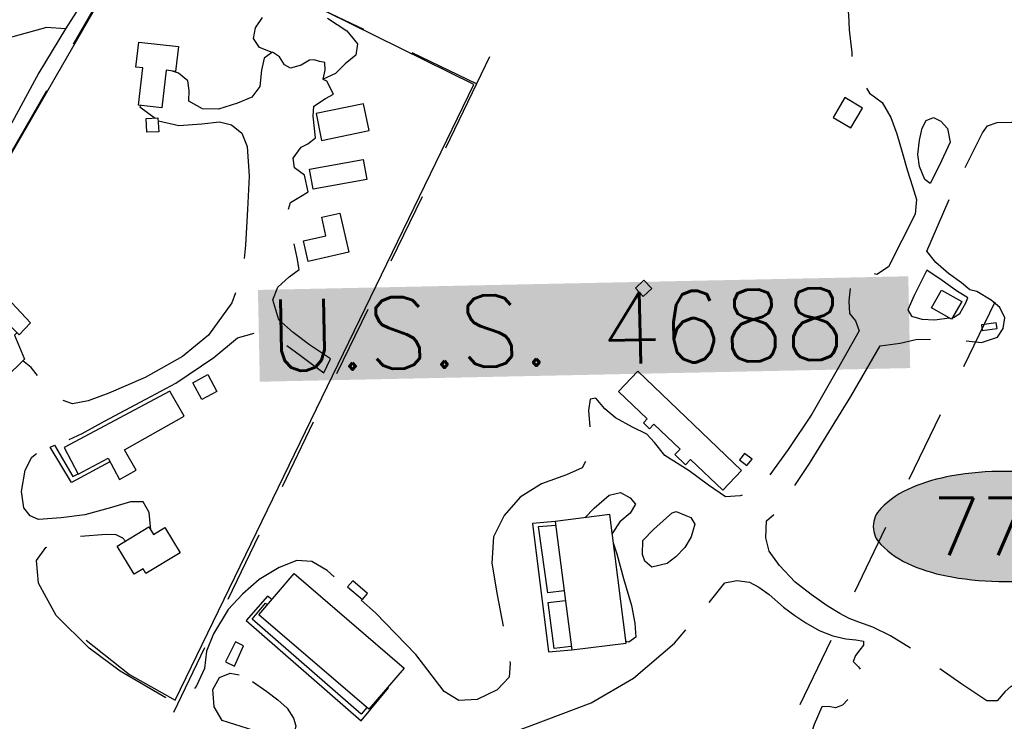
# Model space of a CAD drawing. Header units: feet. Extents: x 30669 to 99318, y 4696 to 26220.
# Tile 53 of 128: x 81292 to 82117, y 14358 to 14946. Entities that reach past the tile are written whole.
import ezdxf
from ezdxf.enums import TextEntityAlignment as Align

# ---------------------------------------------------------------- set-up
doc = ezdxf.new("R2010")
doc.units = ezdxf.units.FT
doc.header["$LTSCALE"] = 600
doc.header["$MEASUREMENT"] = 0
doc.linetypes.add('AERO5', pattern=[0.35, 0.3, -0.05])
doc.linetypes.add('D10', pattern=[0.175, 0.1, -0.075])
doc.layers.get('0').update_dxf_attribs({"linetype": 'CONTINUOUS'})
for name, color, linetype in [('ALAImisc', 253, 'CONTINUOUS'), ('ELIF', 253, 'CONTINUOUS'), ('ELIST', 2, 'CONTINUOUS'), ('ELRGOV_BLM_USS3177', 2, 'D10'), ('ELRGOV_BLM_USS4688', 2, 'D10'), ('ELUP', 253, 'CONTINUOUS'), ('ELYSU', 251, 'CONTINUOUS'), ('ELYSW', 251, 'CONTINUOUS'), ('EMASK', 155, 'CONTINUOUS'), ('ESRGOV', 2, 'CONTINUOUS'), ('ETR', 1, 'CONTINUOUS')]:
    doc.layers.add(name, color=color, linetype=linetype)
doc.styles.add('L100', font='simplex', dxfattribs={"height": 60})
doc.styles.add('L80', font='simplex', dxfattribs={"height": 48})

# ---------------------------------------------------------------- blocks, each defined once
blk = doc.blocks.new('Ovalid')
at = {"layer": 'EMASK'}
h = blk.add_hatch(color=256, dxfattribs=at)
edge = h.paths.add_edge_path()
edge.add_arc((0.1493179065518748, 0), 0.0354820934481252, 0, 44.83083950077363)
edge.add_arc((0.0787616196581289, -0.0701408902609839), 0.1349704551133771, 44.83083950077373, 67.38013505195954)
edge.add_arc((0.0313269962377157, -0.1839839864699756), 0.2583004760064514, 67.38013505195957, 80.20784530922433)
edge.add_arc((-1e-16, -0.3654961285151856), 0.4424961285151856, 80.2078453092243, 89.99999999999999)
edge.add_arc((-1e-16, -0.365496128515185), 0.4424961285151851, 89.99999999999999, 99.79215469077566)
edge.add_arc((-0.0313269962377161, -0.1839839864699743), 0.25830047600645, 99.79215469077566, 112.6198649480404)
edge.add_arc((-0.0787616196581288, -0.0701408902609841), 0.1349704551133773, 112.6198649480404, 135.1691604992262)
edge.add_arc((-0.1493179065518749, 0), 0.0354820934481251, 135.1691604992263, 180.0000000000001)
edge.add_arc((-0.1493179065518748, 0), 0.0354820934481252, 180, 224.8308395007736)
edge.add_arc((-0.0787616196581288, 0.0701408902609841), 0.1349704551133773, 224.8308395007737, 247.3801350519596)
edge.add_arc((-0.0313269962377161, 0.1839839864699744), 0.2583004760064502, 247.3801350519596, 260.2078453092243)
edge.add_arc((1e-16, 0.3654961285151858), 0.4424961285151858, 260.2078453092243, 270)
edge.add_arc((1e-16, 0.3654961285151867), 0.4424961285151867, 270, 279.7921546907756)
edge.add_arc((0.0313269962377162, 0.1839839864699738), 0.2583004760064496, 279.7921546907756, 292.6198649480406)
edge.add_arc((0.0787616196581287, 0.0701408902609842), 0.1349704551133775, 292.6198649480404, 315.1691604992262)
edge.add_arc((0.1493179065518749, -1e-16), 0.0354820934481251, 315.1691604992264, 360.0000000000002)
blk.add_lwpolyline([(0.1848, 0, 0.1981451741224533), (0.1744815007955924, 0.0250154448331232, 0.0987085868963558), (0.130673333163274, 0.0544472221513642, 0.0560299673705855), (0.0752573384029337, 0.070553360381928, 0.0427523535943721), (0, 0.077, 0.0427523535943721), (-0.0752573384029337, 0.070553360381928, 0.0560299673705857), (-0.1306733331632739, 0.0544472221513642, 0.0987085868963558), (-0.1744815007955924, 0.0250154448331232, 0.1981451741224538), (-0.1848, 0, 0.1981451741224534), (-0.1744815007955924, -0.0250154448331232, 0.0987085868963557), (-0.130673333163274, -0.0544472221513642, 0.0560299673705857), (-0.0752573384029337, -0.070553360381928, 0.0427523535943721), (0, -0.077, 0.042752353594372), (0.0752573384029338, -0.070553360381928, 0.0560299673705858), (0.1306733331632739, -0.0544472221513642, 0.0987085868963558), (0.1744815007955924, -0.0250154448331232, 0.1981451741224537)], format="xyb", close=True)
at = {"style": 'L80'}
blk.add_attdef('ID', text='', height=0.08, dxfattribs=at).set_placement((0, 0), align=Align.MIDDLE)

msp = doc.modelspace()

# ---------------------------------------------------------------- linework, layer by layer
at = {"layer": 'ALAImisc', "linetype": 'Continuous', "elevation": -54.68164916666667, "flags": 128}
for points in [[(81413.24336870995, 15054.99742561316), (81365.74909151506, 14994.73550057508), (81329.98833026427, 14938.43162864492), (81314.12848981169, 14939.42411283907), (81090.94469129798, 14877.75887537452), (81205.78588313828, 15038.46179484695), (81261.82905184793, 15131.37329248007)], [(81503.20813472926, 14918.47502091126), (81492.80624661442, 14922.67868788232), (81487.69446256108, 14930.28047685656), (81489.30230381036, 14939.38956300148), (81495.07176639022, 14947.81477631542)], [(81549.6733677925, 14947.29251662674), (81565.81851015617, 14936.71724341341), (81574.79652167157, 14925.83323311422), (81573.5383281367, 14916.47196566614), (81564.5502464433, 14908.99577144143), (81556.51009066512, 14901.05304800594), (81546.04866549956, 14896.17559844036), (81547.71462972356, 14903.86824906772), (81547.59884506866, 14910.25499561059), (81543.0257825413, 14911.16355048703), (81538.66239158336, 14912.41433205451), (81534.66787860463, 14912.29760993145), (81527.62058161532, 14907.8401921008), (81518.62407673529, 14905.49609631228), (81513.62512130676, 14908.15822126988), (81509.41000244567, 14915.06930427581), (81503.69327397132, 14918.82608916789), (81503.20813472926, 14918.47502091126)]]:
    msp.add_lwpolyline(points, dxfattribs=at)
at = {"layer": 'ELIF', "linetype": 'Continuous', "elevation": -54.68164916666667, "flags": 128}
msp.add_lwpolyline([(81347.45171544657, 14425.85916425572), (81383.7926658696, 14397.00337360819), (81422.05469930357, 14375.55661079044), (81672.48966843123, 14891.87591963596), (81405.43247145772, 15023.66550488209), (81359.88365055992, 14964.5651206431), (81044.2223783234, 14418.16363554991)], dxfattribs=at)
at = {"layer": 'ELIST', "linetype": 'Continuous', "elevation": -54.68164916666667, "flags": 128}
for points in [[(81391.49382526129, 14927.36086715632), (81424.64418894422, 14923.59010543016), (81422.27560318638, 14902.74742225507), (81414.33255302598, 14903.6503055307), (81410.75422464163, 14872.18395474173), (81391.33234665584, 14874.39417256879), (81394.88244168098, 14905.63352988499), (81389.0970061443, 14906.2911905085), (81391.49382526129, 14927.36086715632)], [(81983.54838623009, 14880.72630168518), (81973.64732866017, 14864.18129855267), (81988.46184838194, 14855.3118007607), (81998.36618611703, 14871.85687010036), (81983.54838623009, 14880.72630168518)], [(81579.97953813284, 14875.5208575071), (81540.09630836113, 14867.38497634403), (81544.72179443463, 14844.69487218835), (81584.75635088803, 14853.29978096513), (81579.97953813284, 14875.5208575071)], [(81407.53175925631, 14863.73139420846), (81408.14215983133, 14852.18626606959), (81398.19997317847, 14851.66072343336), (81397.58957260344, 14863.20585157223), (81407.53175925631, 14863.73139420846)], [(81582.61114761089, 14812.1228598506), (81537.68501574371, 14804.11161591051), (81534.70261921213, 14820.8330179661), (81579.62868487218, 14828.84754207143), (81582.61114761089, 14812.1228598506)], [(81567.54727513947, 14751.08149680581), (81533.56516484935, 14743.22223643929), (81529.53856189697, 14760.62808497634), (81548.4174752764, 14764.99616304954), (81544.82570901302, 14780.53048797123), (81559.92562575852, 14784.02160405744), (81567.54727513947, 14751.08149680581)], [(81300.51991941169, 14691.82594464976), (81272.60927011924, 14721.48850455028), (81281.7389820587, 14730.07670498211), (81267.29911349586, 14745.4216043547), (81258.44639781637, 14737.09167046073), (81255.46846325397, 14740.26056110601), (81245.2246031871, 14730.61948111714), (81278.92320712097, 14694.80935931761), (81273.24574379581, 14689.46733289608), (81279.21486599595, 14683.12325610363), (81284.81820966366, 14688.39815645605), (81291.00196314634, 14681.82542518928), (81300.51991941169, 14691.82594464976)], [(81821.61220001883, 14720.61839988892), (81814.41894602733, 14713.9627115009), (81807.877299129, 14721.03357025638), (81815.07061932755, 14727.68597847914), (81821.61220001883, 14720.61839988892)], [(82064.67697368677, 14719.44710003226), (82081.57196721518, 14709.92719787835), (82073.1070192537, 14694.90426452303), (82056.21202572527, 14704.42416667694), (82064.67697368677, 14719.44710003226)], [(82110.51120904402, 14692.05942680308), (82098.08313331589, 14690.32205720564), (82098.76965982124, 14685.41038026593), (82111.19766934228, 14687.15103002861), (82110.51120904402, 14692.05942680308)], [(81809.85272891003, 14651.28903018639), (81896.89824212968, 14568.02882198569), (81881.1286739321, 14551.54256939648), (81854.14905824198, 14577.34846801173), (81849.95517397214, 14572.96505122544), (81841.08466906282, 14581.44917230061), (81845.36533020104, 14585.92294114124), (81823.44831247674, 14606.88908232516), (81819.79758712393, 14603.07120247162), (81814.647917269, 14607.9978029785), (81817.88089427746, 14611.37737425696), (81793.75212302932, 14634.4581012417), (81809.85272891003, 14651.28903018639)], [(81449.40025558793, 14648.48631198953), (81457.0078640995, 14634.45065186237), (81444.34206675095, 14627.58277862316), (81436.73124428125, 14641.61509237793), (81449.40025558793, 14648.48631198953)], [(81417.52184832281, 14634.59873505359), (81328.79949086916, 14587.47072943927), (81340.68723258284, 14565.09128237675), (81365.66085018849, 14578.35383019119), (81375.1369574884, 14560.51324567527), (81389.15267761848, 14568.45844637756), (81379.58457580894, 14585.32913110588), (81429.43446429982, 14613.58817620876), (81417.52184832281, 14634.59873505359)], [(81895.23102191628, 14577.14399703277), (81901.43133775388, 14572.18938033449), (81905.72023186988, 14577.55588377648), (81899.51663586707, 14582.51043426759), (81895.23102191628, 14577.14399703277)], [(81740.77253612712, 14525.35516195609), (81754.51005356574, 14417.67103968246), (81800.13998984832, 14423.49132022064), (81786.40247240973, 14531.17544249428), (81740.77253612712, 14525.35516195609)], [(81426.0789602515, 14499.22246734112), (81397.41296242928, 14481.76710772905), (81395.02696182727, 14485.68628387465), (81387.67166034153, 14481.20624174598), (81373.3624818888, 14504.70831037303), (81399.89220815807, 14520.86373618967), (81403.72402278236, 14514.57168333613), (81413.18173485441, 14520.40347983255), (81426.0789602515, 14499.22246734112)], [(81584.39882846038, 14367.99457948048), (81492.06300091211, 14447.21676862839), (81521.66471428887, 14481.71872643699), (81614.00054183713, 14402.49653728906), (81584.39882846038, 14367.99457948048)], [(81472.58428569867, 14424.60456139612), (81464.28354569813, 14407.78667957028), (81471.80088626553, 14404.07608289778), (81479.33602944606, 14421.26901053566), (81472.58428569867, 14424.60456139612)]]:
    msp.add_lwpolyline(points, close=True, dxfattribs=at)
at = {"layer": 'ELRGOV_BLM_USS3177'}
msp.add_line((81470.95621322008, 15159.61518274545), (81034.48723349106, 14400.07198441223), dxfattribs=at)
at = {"layer": 'ELRGOV_BLM_USS4688'}
for p, q in [((81822.36002510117, 15198.54679239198), (81674.63371940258, 14892.28327921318)), ((81674.63371940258, 14892.28327921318), (81395.71532359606, 15026.81965860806)), ((82246.91101825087, 14992.54527221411), (81734.05720506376, 13935.598723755)), ((81674.63371940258, 14892.28327921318), (81306.37584285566, 14128.81768996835))]:
    msp.add_line(p, q, dxfattribs=at)
at = {"layer": 'ELUP', "linetype": 'Continuous', "elevation": -54.68164916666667, "flags": 128}
msp.add_lwpolyline([(81566.56595247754, 14470.64097330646), (81578.98575403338, 14459.94456646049), (81583.3881239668, 14465.05412168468), (81570.96825620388, 14475.75380869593), (81566.56595247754, 14470.64097330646)], close=True, dxfattribs=at)
at = {"layer": 'ELYSU', "linetype": 'AERO5', "elevation": -54.68164916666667, "flags": 128}
for points in [[(81533.79056498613, 15152.05892950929), (81531.51824072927, 15140.52810136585), (81532.60926055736, 15119.31552596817), (81540.768447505, 15096.81159890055), (81546.96933117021, 15088.41469851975), (81556.35047930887, 15085.35864339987), (81570.73675804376, 15089.57697470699), (81590.6410549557, 15087.52744313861), (81607.8514347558, 15083.19211624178), (81623.96571122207, 15086.33945958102), (81636.99216737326, 15088.01999540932), (81650.87074618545, 15086.50185902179), (81660.36549198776, 15080.74413947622), (81667.52417117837, 15073.50525236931), (81672.8795841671, 15066.0265148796), (81681.69307782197, 15061.83016563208), (81692.27136291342, 15053.76445022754), (81699.86554453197, 15048.52294328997), (81707.94928747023, 15046.33983265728), (81717.65142835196, 15043.3132269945), (81727.05485228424, 15038.99096188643), (81732.96697272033, 15041.16123113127), (81740.92220219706, 15054.28701288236), (81753.32655011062, 15079.79838240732), (81766.69340590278, 15106.88461101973), (81778.13447689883, 15128.58312186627), (81792.33582785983, 15150.5801775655), (81803.07994245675, 15166.48917822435), (81812.86632773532, 15181.23688544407), (81824.82021859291, 15181.917885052), (81841.21380813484, 15175.94172871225), (81864.0075005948, 15168.44415733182), (81884.12624612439, 15159.67187600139), (81905.72152363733, 15150.58155795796), (81924.80085295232, 15143.55702630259), (81943.13937711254, 15135.51668419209), (81961.51424101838, 15128.92749925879), (81981.62767358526, 15117.65460649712), (81991.89484826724, 15110.0453033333), (82000.67275697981, 15100.295935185), (82006.96394611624, 15089.21330775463), (82014.86306297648, 15073.57887719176), (82020.9678065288, 15062.14136585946), (82029.79765183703, 15049.65627369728), (82036.91103218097, 15036.53273996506), (82039.49385973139, 15024.32518213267), (82037.43050402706, 15013.23471940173), (82030.83870358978, 15000.51711140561), (82019.5935589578, 14986.83270047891), (82001.54278162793, 14983.0556003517), (81978.01673415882, 14989.60644336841), (81955.57438168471, 14995.14220528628), (81935.12680659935, 15004.76103989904), (81919.60717794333, 15013.28487405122), (81912.27942273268, 15020.60894905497), (81913.82749057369, 15033.3297619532), (81922.91273029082, 15052.57538184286), (81929.37651953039, 15066.10749993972), (81931.66975378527, 15073.61263984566), (81929.16627949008, 15080.26293569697), (81924.24778688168, 15083.81597164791), (81920.14836102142, 15086.62094984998), (81913.83329029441, 15087.01852615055), (81906.84014018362, 15077.43977727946), (81896.10244293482, 15059.09931348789), (81888.8613276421, 15044.08467457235), (81883.961215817, 15037.94780739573), (81877.2712746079, 15036.27047128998), (81871.56390678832, 15037.28739131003), (81869.50478510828, 15031.35225300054), (81873.9696366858, 15023.12376549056), (81894.3859895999, 15009.198970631), (81924.05658535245, 14995.5790982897), (81944.46882436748, 14986.89805989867), (81964.63294400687, 14978.96675880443), (81978.21034671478, 14972.04775487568), (81984.28032935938, 14965.90916695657), (81986.68487442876, 14950.34103455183), (81987.11209211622, 14937.46648240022), (81988.18734817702, 14927.76509632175), (81989.32679282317, 14918.62286109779), (81989.47909470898, 14908.80111948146), (81994.79901592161, 14900.96726345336), (82004.19659097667, 14884.57879902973), (82014.7676234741, 14876.70982733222), (82022.19186686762, 14864.11760833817), (82027.03797931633, 14850.33138957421), (82031.68075861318, 14834.91344193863), (82035.77443781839, 14820.19977855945), (82040.40027973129, 14806.27129076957), (82043.63906139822, 14795.21893531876), (82042.60290960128, 14783.14834778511), (82020.11546529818, 14738.89297629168), (82010.5064265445, 14732.59215218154), (81998.56318705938, 14734.63501386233), (81992.3148160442, 14733.3538076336), (81988.41658313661, 14723.7522078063), (81986.8304960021, 14710.15118510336), (81987.39383601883, 14699.79957366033), (81992.3877920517, 14693.64583012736), (81995.45538963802, 14685.22178373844), (81977.0581179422, 14652.4390605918), (81956.00993358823, 14615.40250918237), (81935.96948975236, 14585.82874365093), (81917.95477115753, 14560.43055751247), (81908.01943942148, 14550.4609917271), (81895.73125033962, 14546.83301921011), (81883.44543091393, 14546.0140598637), (81869.10277298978, 14555.72986465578), (81853.01415082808, 14567.89452543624), (81832.73617344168, 14580.65389872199), (81823.94006358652, 14591.6301810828), (81817.54867240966, 14598.57281255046), (81805.55331517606, 14604.3358450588), (81791.26539201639, 14612.15276521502), (81782.32201373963, 14619.85769953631), (81774.64476652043, 14628.72687060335), (81770.0999686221, 14627.90992615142), (81768.59516683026, 14618.57321465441), (81769.77027016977, 14602.4617898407), (81769.7924243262, 14583.31795686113), (81763.24929088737, 14570.30271452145), (81750.20437199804, 14564.49695857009), (81729.19157160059, 14556.92244242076), (81711.24526440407, 14545.85595444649), (81697.81702337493, 14530.42766189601), (81689.04862281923, 14512.39274819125), (81687.45145428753, 14490.56149589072), (81691.97929020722, 14463.76754379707), (81698.91198627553, 14427.89299425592), (81702.88404467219, 14406.36119731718), (81702.14719404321, 14394.90701019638), (81692.07835699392, 14384.23578989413), (81675.12013002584, 14376.2410418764), (81659.82010357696, 14375.34811750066), (81647.60301817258, 14382.82946295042), (81623.77752203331, 14413.80832253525), (81589.94882536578, 14448.9102956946), (81565.89274266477, 14469.85295080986), (81549.34583483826, 14484.40057615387), (81536.66922545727, 14491.72497896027), (81523.94992367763, 14492.54786545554), (81509.15310153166, 14486.88395001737), (81492.42173087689, 14476.75424186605), (81478.4113338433, 14464.48084803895), (81466.39705322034, 14451.50940615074), (81453.9768610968, 14431.17264479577), (81448.19678531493, 14416.60752783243), (81446.4144364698, 14402.1624793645), (81439.76588119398, 14387.70452999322), (81433.4710392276, 14377.99548976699), (81421.04394021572, 14373.4458930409), (81375.8690668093, 14399.86898742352), (81349.87321580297, 14419.04313875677), (81322.07183634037, 14446.7061882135), (81307.24494947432, 14473.58431698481), (81305.59066338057, 14492.62629533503), (81313.43760664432, 14503.47581084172), (81323.81164053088, 14509.10624185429), (81337.18396951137, 14512.50998413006), (81364.04630086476, 14514.78809014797), (81372.09860123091, 14514.48792677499), (81377.84172091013, 14511.69971752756), (81380.36371905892, 14508.97175307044)], [(81329.98833026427, 14938.43162864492), (81307.5047936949, 14901.46126950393), (81286.93817447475, 14863.16449694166), (81269.88325357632, 14832.3219833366), (81246.9087107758, 14793.01512907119), (81220.68387121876, 14747.12232691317), (81199.96419012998, 14711.3689101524), (81179.04689407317, 14673.21272706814), (81162.19979827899, 14650.60769565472), (81149.33062011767, 14641.29756169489), (81123.15476070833, 14634.76079644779), (81107.46502691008, 14643.25822667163), (81083.47364174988, 14669.12443999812), (81056.61597208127, 14701.40720257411), (81031.2599745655, 14732.93927766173), (81006.45661739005, 14761.6407269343), (80993.83236557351, 14776.77616025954), (80988.21129521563, 14784.410329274), (80982.42449521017, 14792.12647222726), (80971.68862374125, 14820.19304044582), (80964.47042368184, 14841.43617486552)], [(81401.51573402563, 14518.19781636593), (81400.19393397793, 14532.90309249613), (81394.98651876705, 14541.82867787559), (81384.35577388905, 14541.92584862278), (81368.67825994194, 14537.13672564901), (81346.33238141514, 14531.06448226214), (81326.45725964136, 14528.57956753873), (81307.24213062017, 14527.04976511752), (81300.22226819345, 14530.01237607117), (81295.17359011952, 14536.9263234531), (81293.20547071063, 14550.54420827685), (81296.15485813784, 14568.46167050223), (81301.74803286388, 14579.44289682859), (81311.09404398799, 14586.5817578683), (81324.16291821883, 14590.55035645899), (81332.9903343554, 14594.11832093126), (81344.02943565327, 14599.15181643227), (81362.62165892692, 14609.59473033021), (81397.41597997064, 14627.93837442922), (81422.43671744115, 14641.46767494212), (81454.47151483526, 14662.88945456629), (81474.27859938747, 14679.31281467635), (81490.44939605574, 14684.04954558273), (81501.87928730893, 14680.93967893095), (81514.96703704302, 14673.24292043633), (81526.98642854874, 14664.50076961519), (81535.87117856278, 14657.74956889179), (81546.5666947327, 14650.05374786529), (81552.2283673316, 14661.70578307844), (81534.64464607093, 14673.48258297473), (81520.80217387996, 14683.77946483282), (81509.01832713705, 14694.50839685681), (81503.80578529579, 14711.32917152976), (81507.98145936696, 14721.97988875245), (81517.52102353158, 14730.42213110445), (81525.89463171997, 14736.6389521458), (81524.19124493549, 14746.57049109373), (81520.85321293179, 14762.21494546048), (81515.61359128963, 14782.16572604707), (81518.5473766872, 14792.88982192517), (81527.12085304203, 14797.82104700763), (81533.38315559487, 14801.82618073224), (81530.34372192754, 14815.8457557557), (81522.16654905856, 14822.00744199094), (81520.91131824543, 14830.05788165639), (81527.70198317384, 14839.1009402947), (81533.20330011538, 14841.95203317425), (81539.57379938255, 14846.93723821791), (81537.78180091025, 14865.32341815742), (81538.33301424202, 14873.45626027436), (81547.89229066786, 14879.94640706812), (81554.71692201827, 14883.72990427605), (81549.08481145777, 14894.67488553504), (81546.01864454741, 14896.037169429), (81546.04866549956, 14896.17559844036), (81547.71462972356, 14903.86824906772), (81547.59884506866, 14910.25499561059), (81543.0257825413, 14911.16355048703), (81538.66239158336, 14912.41433205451), (81534.66787860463, 14912.29760993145), (81527.62058161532, 14907.8401921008), (81518.62407673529, 14905.49609631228), (81513.62512130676, 14908.15822126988), (81509.41000244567, 14915.06930427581), (81503.69327397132, 14918.82608916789), (81503.20813472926, 14918.47502091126), (81496.63579380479, 14913.73513599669), (81494.36067119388, 14903.70688695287), (81492.92139700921, 14890.14820555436), (81486.23904374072, 14881.1040515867), (81474.2920649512, 14876.01613488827), (81458.22096136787, 14871.05499258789), (81444.7888589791, 14871.26297706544), (81433.38308244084, 14877.73030655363), (81433.55874941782, 14886.74813703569), (81432.47793303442, 14894.93663866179), (81424.73364557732, 14901.27441887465), (81419.66289023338, 14903.04440827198)], [(81392.8118800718, 14874.22580104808), (81392.42633977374, 14873.03146016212), (81405.08498428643, 14863.60205801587)], [(82273.96324363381, 14597.90452369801), (82270.20227130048, 14589.63142098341), (82290.61137162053, 14575.90336983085), (82279.11717920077, 14555.53607641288), (82265.01190732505, 14547.9631593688), (82251.96412557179, 14548.80238630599), (82235.09597613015, 14556.82974707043), (82225.31845075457, 14561.31509936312), (82215.31943636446, 14540.19370587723), (82219.65335356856, 14526.39710330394), (82220.02209495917, 14525.22325106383), (82237.45023050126, 14519.3664211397), (82249.20514946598, 14512.18420842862), (82259.6464642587, 14500.49951367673), (82253.26522648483, 14467.59507655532), (82243.00263064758, 14427.50456536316), (82233.58951825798, 14429.21784117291), (82221.89362910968, 14428.27296596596), (82213.16486636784, 14421.93084239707), (82208.32630972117, 14411.76881523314), (82212.50881390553, 14404.19749211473), (82226.22713022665, 14399.07631375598), (82233.27288762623, 14391.57919030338), (82233.7808154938, 14378.60782216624), (82226.34792893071, 14361.87636870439), (82211.49470001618, 14346.16335694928), (82195.60186467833, 14338.22292790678), (82172.87857909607, 14334.59106707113), (82149.34932823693, 14343.57671959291), (82138.10338718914, 14363.09780694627), (82135.72264175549, 14375.53586723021), (82131.88219583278, 14382.74328480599), (82123.03193391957, 14387.46065066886), (82117.85873097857, 14382.66040553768), (82111.26264821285, 14375.03232003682), (82102.73909355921, 14375.10639246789), (82081.56253679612, 14388.97646528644), (82042.75925431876, 14416.59137093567), (82021.86033259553, 14429.38743354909), (82006.96603649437, 14436.84427545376), (81995.33070402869, 14440.86553439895), (81987.1926421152, 14444.11403666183), (81979.34030308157, 14448.3265044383), (81968.79028261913, 14454.66672051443), (81955.42338672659, 14464.16267055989), (81941.89034539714, 14474.57408754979), (81928.68975431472, 14488.34919084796), (81920.0521087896, 14500.57892376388), (81917.32254722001, 14511.6021793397), (81917.86946549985, 14525.96322473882), (81926.78839889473, 14533.45114927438), (81953.93052641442, 14573.89220294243), (81988.58776179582, 14630.24271274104), (82013.24472054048, 14672.68782552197), (82029.9386418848, 14674.91820352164), (82043.13949974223, 14677.87548209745), (82056.64655811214, 14678.18092478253), (82069.81030718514, 14677.4490465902), (82082.88718881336, 14677.11903975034), (82098.09681662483, 14675.49979081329), (82111.49249128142, 14680.02299633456), (82116.32758294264, 14687.267698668), (82117.69921627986, 14696.21122359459), (82113.66430680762, 14704.92420682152), (82106.22698890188, 14710.8481507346), (82094.20313240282, 14718.18572876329), (82088.30810872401, 14719.7206198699), (82081.37235525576, 14725.50701983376), (82070.44955059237, 14733.40826934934), (82059.80186984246, 14742.47344204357), (82052.21233803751, 14752.03678039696), (82070.97267248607, 14795.44577070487), (82098.95151581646, 14851.17253950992), (82103.32199245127, 14857.04932236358), (82111.37792623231, 14859.82071779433), (82123.5654974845, 14860.14218735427), (82128.58137413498, 14863.46060478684)], [(82048.3876934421, 14855.19562272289), (82051.74212498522, 14861.66225692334), (82057.99462413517, 14864.03956799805), (82064.16498997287, 14861.056529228), (82069.77223468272, 14854.75765229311), (82071.91036757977, 14843.44681313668), (82062.60988324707, 14823.48476289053), (82055.22729341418, 14808.651032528), (82050.77120188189, 14812.05588954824), (82046.31183169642, 14822.93922246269), (82044.68190249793, 14832.97068913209), (82046.25805381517, 14844.9504495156), (82048.3876934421, 14855.19562272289)], [(81407.63919068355, 14861.69943414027), (81408.08149230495, 14861.36996443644), (81425.08373494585, 14857.26670459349), (81444.20625504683, 14858.66994072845), (81459.02338639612, 14860.56382078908), (81469.243835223, 14858.03333893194), (81477.89330422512, 14851.0706546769), (81482.3970321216, 14839.77802938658), (81483.94866758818, 14814.92900285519), (81482.48660347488, 14786.89187654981), (81481.05263556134, 14756.9750169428), (81477.90547379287, 14731.46016819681), (81469.351027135, 14708.67795868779), (81449.90589274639, 14681.47560856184), (81428.2263402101, 14663.68872775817), (81396.79217794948, 14646.00029418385), (81366.29320913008, 14632.86577180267), (81348.99738889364, 14626.63950211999), (81335.97532096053, 14623.92866337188), (81328.06765927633, 14626.8175693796), (81317.07091503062, 14635.4556643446), (81307.64110140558, 14646.28789590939), (81301.18048299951, 14654.38421864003), (81294.23747111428, 14660.04249353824)], [(82073.95146015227, 14696.40291276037), (82074.77436541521, 14696.51303913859), (82080.014268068, 14699.63450174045), (82085.1686602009, 14708.61828169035), (82086.63212285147, 14713.01221743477), (82077.26083159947, 14718.83149582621), (82065.24127166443, 14727.41941267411), (82052.30313304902, 14735.99535185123), (82041.67903346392, 14714.95322363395), (82036.32416198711, 14702.73311814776), (82039.53495334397, 14697.61971557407), (82048.11475388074, 14694.92157716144), (82058.92159273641, 14694.39152100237), (82071.11987208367, 14696.02397176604)], [(81765.63613517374, 14528.52661327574), (81773.37736628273, 14536.41890222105), (81785.99817770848, 14547.46650045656), (81795.39114932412, 14549.6774939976), (81803.50921193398, 14545.30631453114), (81808.09650533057, 14539.79081869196), (81803.51948158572, 14532.27896059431), (81794.98032490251, 14525.15966667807), (81788.43023725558, 14515.28042517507)], [(81813.94577554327, 14497.76455625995), (81814.18974651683, 14509.57632322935), (81823.12285880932, 14518.8004482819), (81833.99051594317, 14528.58866061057), (81838.68264847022, 14532.6736729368), (81841.97837130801, 14533.75745958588), (81850.3129422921, 14530.36525610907), (81854.43253588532, 14528.83718908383), (81857.70673406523, 14523.18361856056), (81854.61871469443, 14512.45969111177), (81849.34524350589, 14503.52273018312), (81841.73359764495, 14495.64772285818), (81834.5514653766, 14490.22938504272), (81821.84372181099, 14487.06548042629), (81815.93150066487, 14492.21623914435), (81813.94577554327, 14497.76455625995)], [(81789.40968209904, 14507.60286198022), (81792.29868866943, 14498.20379044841), (81797.9491800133, 14477.56890606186), (81804.55704742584, 14455.02382251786), (81807.53851597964, 14440.13676110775), (81808.1781011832, 14428.28376088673), (81802.30898520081, 14424.1454587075), (81799.97121399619, 14424.81430158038)], [(82138.22716021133, 14194.22439005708), (82125.8413794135, 14169.41891812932), (82114.81075866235, 14143.96809105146), (82103.77922740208, 14121.32621093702), (82095.6094419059, 14103.38541727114), (82081.21242984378, 14082.62810142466), (82066.70091112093, 14074.85993906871), (82047.97299554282, 14067.40045277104), (82035.20748440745, 14065.14763960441), (82008.05002832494, 14053.10439110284), (81992.57643023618, 14041.78919586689), (81978.86474648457, 14026.90975604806), (81968.24485547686, 14013.300313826), (81958.40490602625, 13995.51613651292), (81951.08740256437, 13979.57129082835), (81945.10111653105, 13963.67956656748), (81939.87226313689, 13952.20690549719), (81930.83492655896, 13941.80589921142), (81921.31409793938, 13934.22378842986), (81909.97483478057, 13928.61653466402), (81895.89251975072, 13928.19775439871), (81875.60610343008, 13932.27082270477), (81857.08059928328, 13937.8692351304), (81839.28107096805, 13943.42979669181), (81828.9511526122, 13949.75804782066), (81825.9178084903, 13955.99730554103), (81826.58911727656, 13965.3336012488), (81821.97457564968, 13973.8248690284), (81808.56989510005, 13982.59156307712), (81794.8736606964, 13988.56965904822), (81785.24920991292, 13989.37297475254), (81777.68267807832, 13984.46535542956), (81772.69029419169, 13978.51038991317), (81765.82113303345, 13971.08024567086), (81746.12195622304, 13985.72832041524), (81732.70640756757, 14001.86176611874), (81723.54943015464, 14024.86403094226), (81721.85609564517, 14042.91420766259), (81717.5358827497, 14053.73143780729), (81708.91080278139, 14068.26503844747), (81704.12346524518, 14087.43082459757), (81705.22777956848, 14107.34229517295), (81718.18652112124, 14116.92988301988), (81726.06602557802, 14127.30423801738), (81731.9895409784, 14136.71372971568), (81733.22970179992, 14147.45614534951), (81731.83329880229, 14163.31370931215), (81732.90647894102, 14172.7368724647), (81732.13414473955, 14187.26489854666), (81729.01707186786, 14198.95304038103), (81726.45396930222, 14208.06982186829), (81722.03609245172, 14217.71030319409), (81714.27569918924, 14223.87055724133), (81702.45086288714, 14228.82650067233), (81690.37191686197, 14227.5129286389), (81679.51386925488, 14221.47566656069), (81669.21471241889, 14217.50062366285), (81662.87368051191, 14222.43599262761), (81654.46306188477, 14229.10816271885), (81647.86697157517, 14233.99900554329), (81642.46103994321, 14238.29038533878), (81634.61705940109, 14244.85257694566), (81646.44498006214, 14275.18596361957), (81655.01907277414, 14296.01935773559), (81668.42362005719, 14318.63694198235), (81678.6311069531, 14332.35619425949), (81688.45925837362, 14342.59596133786), (81720.5818194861, 14354.46706133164), (81770.95643175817, 14373.31222500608), (81806.37701010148, 14394.11979120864), (81840.7903980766, 14423.37002073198), (81866.95582458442, 14454.16015348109), (81882.9351167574, 14473.91245171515), (81893.06028767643, 14475.77725885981), (81903.72510486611, 14474.47974625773), (81911.37029984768, 14470.45014305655), (81920.24140536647, 14464.0497875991), (81932.21583855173, 14453.63316353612), (81941.6859749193, 14446.49343511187), (81950.7744738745, 14440.54047025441), (81962.03764452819, 14433.9849433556), (81973.62896886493, 14429.54276394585), (81984.27792760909, 14427.07999819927), (81992.82635178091, 14426.26152688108), (81999.19262974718, 14424.95272671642), (81999.30807538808, 14421.83434889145), (81996.04818334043, 14417.83731206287), (81992.38779864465, 14413.03478677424), (81990.66323527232, 14407.92021360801), (81995.0155717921, 14403.64038297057), (81998.53596243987, 14398.79574950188), (81997.47654540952, 14391.94227987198), (81990.69912191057, 14382.24318818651), (81986.4151631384, 14376.79474682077), (81981.65604385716, 14371.31374426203), (81975.72798604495, 14369.1201828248), (81969.93990804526, 14370.23391883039), (81964.27075339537, 14370.00792105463), (81957.81008861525, 14355.18295440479), (81954.58554169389, 14345.20773513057), (81956.68158431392, 14336.95768738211), (81968.11545705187, 14328.6106245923), (81978.18857125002, 14322.81207486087), (81986.73690225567, 14316.79570318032), (81990.27735841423, 14313.07046674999), (81990.21553797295, 14307.84178696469), (81989.41021643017, 14300.91797148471), (81994.98997460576, 14293.54220724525), (82004.56164297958, 14290.80174025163), (82013.27959864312, 14293.12708777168), (82020.36508184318, 14291.14040727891), (82025.3897383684, 14286.06689742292), (82030.47302315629, 14280.03965396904), (82037.20200911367, 14278.80708626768), (82045.72277832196, 14276.7574936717), (82052.77646570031, 14273.58226784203), (82063.45130669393, 14267.72367038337), (82077.58472156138, 14255.69346510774), (82089.75051928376, 14242.78676237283), (82099.35473461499, 14233.23127355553), (82109.33491360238, 14229.43584546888), (82124.23292204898, 14223.90860141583), (82132.60812934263, 14223.21789393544), (82140.23697115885, 14219.99849154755), (82144.29617649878, 14213.65852434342), (82143.0661326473, 14203.55292421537), (82138.22716021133, 14194.22439005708)], [(81486.8309001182, 14391.35845181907), (81498.88571719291, 14382.97469970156), (81508.05189352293, 14375.93712567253), (81515.9635901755, 14368.94642414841), (81521.05766780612, 14360.59609542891), (81523.01262622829, 14353.97082480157), (81521.58827453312, 14346.66370508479), (81510.22415824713, 14344.56387485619), (81487.83604581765, 14350.17620609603), (81461.24105656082, 14358.55196871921), (81454.55684928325, 14369.92199857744), (81453.65363950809, 14384.43097554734), (81459.22162058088, 14394.70945202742), (81468.1330270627, 14398.18066672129), (81479.37334827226, 14396.00876472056), (81486.8309001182, 14391.35845181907)]]:
    msp.add_lwpolyline(points, dxfattribs=at)
at = {"layer": 'ELYSW', "linetype": 'Continuous', "elevation": -54.68164916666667, "flags": 128}
for points in [[(81289.29512154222, 14683.63963256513), (81287.15326418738, 14681.47537807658), (81295.65359888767, 14661.41649242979), (81263.19567829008, 14629.90539963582), (81265.92154541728, 14627.19411295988), (81262.74785766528, 14624.61642476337), (81260.31285428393, 14626.73634897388), (81238.89777428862, 14607.38953006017), (81229.18743293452, 14617.31839373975)], [(81367.22949214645, 14575.40056166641), (81335.02150064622, 14558.02998592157), (81317.1797308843, 14587.79405043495), (81320.6705178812, 14589.4560370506), (81336.12081039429, 14563.06959038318), (81340.51209899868, 14565.42098274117)], [(81740.77253612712, 14525.35516195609), (81721.49385622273, 14523.72235026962), (81735.12587871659, 14416.06235068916), (81754.51005356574, 14417.67103968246)], [(81748.19563018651, 14467.16783867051), (81734.34887099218, 14465.61374866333), (81726.57789732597, 14521.07178719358), (81741.15594322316, 14522.34975309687)], [(81503.06790640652, 14460.0434175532), (81499.41627952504, 14462.6898001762), (81481.45469658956, 14442.30025792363), (81577.90224123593, 14358.36350474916), (81600.98067900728, 14386.01984397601), (81600.3452878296, 14386.58080323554)], [(81754.15171253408, 14420.47996346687), (81739.69774735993, 14418.78967545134), (81734.90124973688, 14457.4309885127), (81749.21119707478, 14459.20712601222)], [(81582.67929598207, 14369.46990201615), (81577.83358916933, 14363.87832320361), (81486.4953047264, 14443.58990157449), (81497.65502682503, 14456.95428267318), (81499.22405705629, 14455.56326039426)]]:
    msp.add_lwpolyline(points, dxfattribs=at)
at = {"layer": 'EMASK'}
msp.add_solid([(81492.96751415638, 14642.56504673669), (82038.38946625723, 14654.00875504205), (81491.35292044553, 14719.51867314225), (82036.77487254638, 14730.96238144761)], dxfattribs=at)

# ---------------------------------------------------------------- block references
at = {"layer": 'ESRGOV', "xscale": 600, "yscale": 600, "zscale": 600, "rotation": 2.3082248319e-05}
msp.add_blockref('Ovalid', (82118.3174837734, 14521.22373739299), dxfattribs=at).add_auto_attribs({'ID': '773'})

# ---------------------------------------------------------------- texts
at = {"layer": 'ETR', "style": 'L100'}
msp.add_text('U.S.S. 4688', height=60, rotation=1.20196848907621, dxfattribs=at).set_placement((81501.27293467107, 14651.22645482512))

doc.saveas('drawing.dxf')
